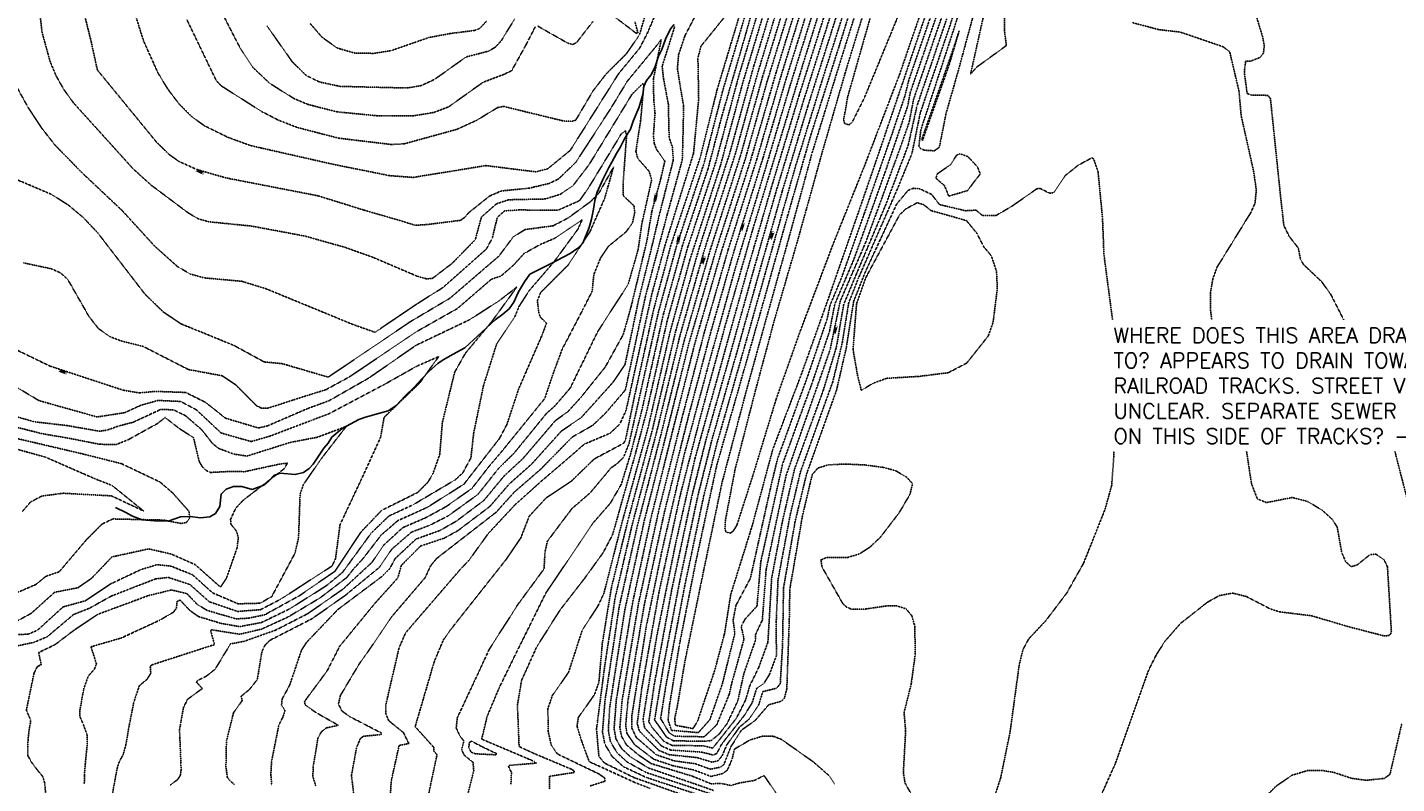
# Model space of a CAD drawing. Header units: feet. Extents: x 2234729 to 2255890, y 588345 to 614924.
# Tile 55 of 88: x 2247199 to 2248104, y 595963 to 596463. Entities that reach past the tile are written whole.
import ezdxf

# ---------------------------------------------------------------- set-up
doc = ezdxf.new("R2010")
doc.units = ezdxf.units.FT
doc.header["$MEASUREMENT"] = 0
doc.linetypes.add('OhDOT_USTN3', pattern=[0.22, 0.165, -0.055])
for name, color, linetype in [('DT_X_Contour_Major', 132, 'OhDOT_USTN3'), ('DT_X_Contour_Minor', 136, 'OhDOT_USTN3'), ('DT_X_Contour_Text', 251, 'Continuous'), ('Waterways', 7, 'Continuous')]:
    doc.layers.add(name, color=color, linetype=linetype)
doc.layers.add('SC_Scratch2_NAR NOTES', color=1, linetype='Continuous', plot=False)
doc.styles.add('L100', font='cceo.shx', dxfattribs={"height": 2})
doc.styles.add('ROMANS', font='ROMANS.shx', dxfattribs={"height": 2.4})
picture_1 = doc.add_image_def('image1.sid', size_in_pixel=(17786, 6468))

msp = doc.modelspace()

# ---------------------------------------------------------------- linework, layer by layer
at = {"layer": 'DT_X_Contour_Major'}
for points in [[(2247793.03, 596515.93), (2247771.36, 596462.53), (2247752.16, 596416.03), (2247744.26, 596400.28), (2247742.16, 596398.57), (2247739.3, 596399.41), (2247738.61, 596401.75), (2247741.28, 596417.01), (2247756.87, 596471.73)], [(2247232.69, 596487.7), (2247241, 596454.43), (2247245.28, 596434.86), (2247284.39, 596387.14), (2247292.64, 596379.06), (2247298.98, 596374.49), (2247310.95, 596369.06), (2247330.03, 596363.54), (2247391.21, 596351.64), (2247421.64, 596342.15), (2247444.78, 596335.45), (2247455.48, 596332.14), (2247463.38, 596332.65), (2247485.42, 596335.44), (2247488.29, 596337.53), (2247490.7, 596340.42), (2247504.7, 596351.56), (2247512.47, 596354.88), (2247530.75, 596356.68), (2247543.79, 596359.76), (2247549.97, 596362.67), (2247561.62, 596373.82), (2247584.34, 596408.84), (2247595.56, 596427.32), (2247614.89, 596450.78), (2247618.02, 596454.93), (2247612.87, 596428.72), (2247613.1, 596414.87), (2247613.94, 596405.98), (2247612.89, 596391.87), (2247613.36, 596386.47), (2247614.85, 596382.47), (2247620.42, 596374.52), (2247617.83, 596363.37), (2247611.83, 596341.3), (2247608.5, 596321.58), (2247598.21, 596278.72), (2247592.96, 596260.02), (2247581.05, 596238.49), (2247565.03, 596218.51), (2247556.53, 596209.16), (2247548.04, 596203), (2247526.59, 596177.94), (2247514.07, 596166.32), (2247500.78, 596150.25), (2247482.52, 596136.53), (2247471.75, 596130.41), (2247455.9, 596124.7), (2247442.14, 596111.87), (2247438.55, 596105.15), (2247433.07, 596099.76), (2247404.25, 596078.15), (2247383.5, 596056.39), (2247380.26, 596051.38), (2247372.4, 596028.13), (2247367.47, 596019.11), (2247367.05, 596015.04), (2247369.32, 596011.38), (2247368.03, 596007.25), (2247365.82, 596002.93)], [(2247487.64, 595945.87), (2247494.1, 595971.59), (2247493.66, 595977.06), (2247487.71, 595982.01), (2247486.1, 595985.46), (2247487.55, 595991.22), (2247484.83, 595994.78), (2247482.52, 595999.75), (2247482.84, 596002.93), (2247483.22, 596006.6), (2247494.73, 596031.16), (2247504.43, 596052.03), (2247523.61, 596081.93), (2247540.55, 596104.99), (2247541.23, 596116.42), (2247542.81, 596123.34), (2247558.97, 596144.84), (2247571.01, 596155.23), (2247584.62, 596171.52), (2247589.41, 596175.1), (2247593.11, 596178.77), (2247596.7, 596187.64), (2247603.2, 596216.58), (2247616.13, 596274.51), (2247628.19, 596318.67), (2247646.4, 596373.3), (2247658.47, 596420.36), (2247677.41, 596484.04)], [(2247698.63, 596487.98), (2247682.09, 596433.75), (2247666.84, 596378.85), (2247646.85, 596316.75), (2247630.59, 596259.9), (2247615.11, 596195.93), (2247598.81, 596134.17), (2247587.55, 596085.78), (2247580.56, 596039.91), (2247575.74, 596002.93)], [(2247718.41, 596486.14), (2247700.46, 596428.5), (2247685.28, 596376.56), (2247666.38, 596315.92), (2247651.12, 596262.8), (2247636.23, 596206.61), (2247620.15, 596142.6), (2247606.78, 596081), (2247596.05, 596018.03), (2247594.65, 596002.93)], [(2247661.68, 596002.93), (2247668.7, 596017.87), (2247672.66, 596035.79), (2247680.47, 596058.23), (2247680.29, 596061.43), (2247684.88, 596071.21), (2247687.39, 596104.6), (2247700.51, 596166.48), (2247711.2, 596197.27), (2247729.67, 596249.9), (2247736.33, 596281.92), (2247753.35, 596321.27), (2247775.52, 596382.01), (2247781.91, 596400.23), (2247784.84, 596415.35), (2247805.07, 596474.57)], [(2247502.45, 596466.97), (2247497.95, 596462.22), (2247494.69, 596460.95), (2247478.75, 596458.95), (2247464.57, 596456.29), (2247439.62, 596447.65), (2247427.97, 596445.8), (2247415.45, 596445.99), (2247403.62, 596449.41), (2247393.74, 596456.55), (2247385.89, 596465.58)], [(2247734.55, 596472.65), (2247714.98, 596410.95), (2247698.06, 596354.79), (2247681.78, 596297.36), (2247667.83, 596247.46), (2247651.28, 596189.35), (2247642.23, 596153.27), (2247630.63, 596098.78), (2247619.97, 596043.22), (2247613.61, 596005.22), (2247615.21, 596002.93)], [(2247201, 596002.93), (2247201.18, 596005.13), (2247198.37, 596011.62), (2247203.42, 596036.08), (2247205.66, 596040.55), (2247208.21, 596041.64), (2247206.48, 596049.73), (2247217.26, 596054.92), (2247230.22, 596064.73), (2247245.48, 596074.95), (2247278.81, 596087.29), (2247294.33, 596091.12), (2247304.54, 596088.64), (2247311.39, 596081.46), (2247317.98, 596077.54), (2247337.11, 596071.97), (2247345.43, 596072.46), (2247355.93, 596074.7), (2247378.92, 596087.34), (2247402.44, 596103.51), (2247419.35, 596129.15), (2247433.23, 596143.73), (2247457.01, 596155.52), (2247463.82, 596162.35), (2247467.1, 596167.93), (2247471.64, 596180.79), (2247473.37, 596201.94), (2247481.5, 596235.06), (2247488.53, 596247.52), (2247505.8, 596268.21), (2247522.53, 596291.23), (2247510.56, 596282.01), (2247491.28, 596269.7), (2247455.91, 596252.82), (2247424.75, 596231.17), (2247398.47, 596216.22), (2247384.17, 596210.98), (2247357.58, 596199.48), (2247351.75, 596198.18), (2247329.98, 596204.64), (2247316.84, 596215.09), (2247303.65, 596221.65), (2247283.55, 596222.35), (2247273.15, 596221.35), (2247262.3, 596223.18), (2247214.06, 596239.03), (2247169.02, 596260.86)], [(2247198.74, 595853.73), (2247205.03, 595872.88), (2247205.71, 595874.95), (2247207.17, 595879.57), (2247209.68, 595890.95), (2247211.08, 595897.15), (2247213.43, 595903.8), (2247214.14, 595917.4), (2247215.5, 595942.26), (2247212.43, 595951.48), (2247211.2, 595955.49), (2247210.44, 595963.82), (2247208.99, 595968.1), (2247205.66, 595972.01), (2247201.52, 595977.59), (2247199.39, 595981.51), (2247199.35, 595986.85), (2247199.47, 595992.35), (2247200.28, 595999.24), (2247201, 596002.93)], [(2247365.82, 596002.93), (2247365.27, 596001.84), (2247360.45, 595977.8), (2247359.99, 595969.16), (2247360.52, 595962.46)], [(2247575.74, 596002.93), (2247575.24, 595999.05), (2247576.84, 595981.08), (2247580.47, 595976.72), (2247599.91, 595967.14), (2247631.76, 595955.84)], [(2247594.65, 596002.93), (2247594.5, 596001.29), (2247595.41, 595996.12), (2247600.5, 595988.8), (2247613.08, 595979.22), (2247625.69, 595974.9), (2247639.7, 595972.07), (2247650.95, 595967.82), (2247658.93, 595969.79), (2247661.84, 595972.12), (2247664.98, 595979.49), (2247666.45, 595985.92), (2247676.68, 595991.9), (2247685.25, 595994.52), (2247692.48, 595994.32), (2247697.7, 595992.19), (2247718.63, 595977.39), (2247729.03, 595968.31), (2247732.71, 595962.8)], [(2247615.21, 596002.93), (2247621.55, 595993.86), (2247626.06, 595991.38), (2247646.36, 595991.06), (2247651.06, 595991.52), (2247656.36, 595995.86), (2247661.68, 596002.93)], [(2247499.2, 595987.66), (2247492.62, 595991.14), (2247491.28, 595990.42), (2247490.78, 595986.84), (2247492.4, 595983.89), (2247495.26, 595982.75), (2247508.64, 595982.14), (2247509.35, 595982.81), (2247499.2, 595987.66)]]:
    msp.add_lwpolyline(points, dxfattribs=at)
at = {"layer": 'DT_X_Contour_Minor'}
for points in [[(2247842.73, 596971.88), (2247829.6, 596950.16), (2247828.38, 596946.62), (2247828.52, 596943.97), (2247858.45, 596900.22), (2247859.51, 596896.6), (2247843.26, 596851.06), (2247829.66, 596802.34), (2247811.94, 596746.34), (2247792.65, 596686.68), (2247776.85, 596631.4), (2247766.18, 596597.41), (2247747.5, 596534.19), (2247730.71, 596473.27), (2247712.08, 596414.46), (2247692.95, 596351.09), (2247678.08, 596298.94), (2247662.6, 596243.28), (2247647.66, 596190.52), (2247638.35, 596153.46), (2247625.04, 596091.53), (2247613.38, 596028.31), (2247609.83, 596003.9), (2247610.41, 596002.93)], [(2247853.69, 596963.97), (2247858.1, 596956.87), (2247876.61, 596938.06), (2247874.19, 596924.82), (2247861.88, 596881.32), (2247845.56, 596832.58), (2247834.35, 596793.83), (2247817.19, 596739.37), (2247800.93, 596687.95), (2247788.34, 596643.8), (2247773.47, 596594.02), (2247755.31, 596531.23), (2247738.4, 596472.01), (2247724.41, 596427.96), (2247706.9, 596371.41), (2247691.05, 596315.6), (2247673.07, 596251.63), (2247654.91, 596188.16), (2247646.11, 596153.09), (2247633.68, 596094.33), (2247621.54, 596030.26), (2247617.6, 596006.09), (2247619.52, 596002.93)], [(2247879.5, 596969.37), (2247883.79, 596959.67), (2247884.97, 596954.41), (2247884.55, 596940.44), (2247879.69, 596916.66), (2247860.35, 596853.43), (2247849.58, 596819.17), (2247836.21, 596776.22), (2247816.43, 596713.59), (2247802.54, 596665.76), (2247784.45, 596602.05), (2247770.56, 596554.16), (2247753.27, 596493.94), (2247736.46, 596440.43), (2247717.62, 596379.49), (2247702.72, 596324.93), (2247686.12, 596265.59), (2247673.66, 596220.37), (2247658.27, 596162.21), (2247646.12, 596104.11), (2247633.74, 596044.16), (2247628.76, 596014.59), (2247626.93, 596005.99), (2247627.28, 596002.93)], [(2247823.69, 596468.47), (2247813.74, 596431.94), (2247806.32, 596406.17), (2247801.89, 596383.74), (2247798.58, 596381.4), (2247792.1, 596381.77), (2247789.5, 596382.86), (2247788.36, 596384.36), (2247789.61, 596395.09), (2247804.16, 596439.41), (2247823.92, 596500.4), (2247843.25, 596558.77), (2247859.02, 596606.38), (2247857.84, 596594.49), (2247844.45, 596541.54), (2247826.58, 596479.63), (2247823.69, 596468.47)], [(2247712.16, 596589.99), (2247700.56, 596551.73), (2247686.77, 596489.08), (2247669.13, 596430.24), (2247654.1, 596373.9), (2247635.65, 596317.9), (2247622.18, 596269.85), (2247608.43, 596209.15), (2247600.51, 596179.44), (2247585.9, 596127.66), (2247579.67, 596115.81), (2247567.22, 596098.54), (2247551.07, 596077.76), (2247535.64, 596053.32), (2247525.68, 596031.25), (2247522.99, 596015), (2247523.47, 596002.93)], [(2247668.8, 596002.93), (2247673.35, 596008.67), (2247678.19, 596016.66), (2247681.14, 596026.07), (2247685.87, 596029.22), (2247689.54, 596035.19), (2247694.15, 596047.62), (2247694.07, 596070.35), (2247695.25, 596097.88), (2247703.35, 596141.12), (2247710.15, 596169.43), (2247731.43, 596228.69), (2247737.79, 596254.85), (2247741.98, 596280.96), (2247748.36, 596297.1), (2247774.43, 596356.83), (2247783.8, 596379.7), (2247789.31, 596406.62), (2247808.45, 596462.79), (2247827.98, 596523.66)], [(2247684.88, 596497.62), (2247674.33, 596460.1), (2247658.29, 596404.97), (2247648.97, 596369.52), (2247631.92, 596318.29), (2247619.16, 596272.18), (2247605.09, 596209.22), (2247597.87, 596181.28), (2247591.56, 596160.76), (2247584.3, 596148.31), (2247573.09, 596135.5), (2247541.66, 596088.87), (2247519.96, 596044.99), (2247510.75, 596026.07), (2247502.91, 596007.43), (2247501.85, 596002.93)], [(2247748.37, 596491.46), (2247735.49, 596450.14), (2247716.88, 596391.64), (2247702.18, 596340.56), (2247684.2, 596276.54), (2247672.07, 596234.08), (2247654.85, 596173.97), (2247640.89, 596109.69), (2247630.02, 596054.74), (2247623.52, 596015.11), (2247622.54, 596005.19), (2247623.27, 596002.93)], [(2247690.72, 596488.72), (2247672.21, 596427.33), (2247657.12, 596371.49), (2247636.89, 596309.12), (2247624.14, 596262.74), (2247609.49, 596199.02), (2247592.17, 596135.97), (2247580.16, 596088.9), (2247576, 596080.1), (2247565.86, 596064.62), (2247556.78, 596036.68), (2247546.02, 596021.23), (2247543.12, 596012.76), (2247543.26, 596002.93)], [(2247562.65, 596002.93), (2247563.24, 596006.81), (2247573.91, 596021.9), (2247576.81, 596029.98), (2247579.14, 596056.2), (2247585.14, 596092.83), (2247596.22, 596137.8), (2247612.2, 596197.07), (2247627.37, 596261.32), (2247643.12, 596317.13), (2247663.42, 596380.16), (2247679.19, 596437.26), (2247694.68, 596488.35)], [(2247579.66, 596002.93), (2247580.86, 596017.93), (2247590.29, 596080.28), (2247602.32, 596133.72), (2247617.51, 596192.4), (2247633.01, 596255), (2247650.58, 596316.37), (2247670.25, 596377.57), (2247684.99, 596430.24), (2247702.59, 596487.61)], [(2247583.33, 596002.93), (2247584, 596013.85), (2247593.99, 596077.99), (2247606.75, 596136.5), (2247621.76, 596195.65), (2247636.39, 596254.33), (2247654.31, 596315.98), (2247673.67, 596376.28), (2247687.89, 596426.73), (2247706.54, 596487.25)], [(2247587.14, 596002.93), (2247588.31, 596018.21), (2247599.2, 596083.14), (2247611.19, 596138.34), (2247625.92, 596197.64), (2247640.45, 596254.8), (2247657.62, 596314.18), (2247677.08, 596374.98), (2247694.66, 596435.52), (2247710.5, 596486.88)], [(2247714.45, 596486.51), (2247697.56, 596432.01), (2247681.15, 596375.67), (2247662.27, 596315.97), (2247646.45, 596261.08), (2247632.15, 596206.32), (2247616.49, 596143.97), (2247602.99, 596082.07), (2247592.18, 596018.12), (2247590.9, 596002.93)], [(2247722.36, 596485.77), (2247703.37, 596424.99), (2247685.93, 596366.26), (2247667, 596303.72), (2247649.79, 596241.8), (2247633.29, 596180.78), (2247618.42, 596116.55), (2247608.33, 596067.75), (2247598.61, 596008.03), (2247598.54, 596002.93)], [(2247726.31, 596485.41), (2247711.78, 596438.82), (2247695.58, 596385.4), (2247678.64, 596329.84), (2247660.44, 596266.28), (2247644.38, 596207.21), (2247630.6, 596153.84), (2247616.46, 596089.19), (2247605.22, 596026.35), (2247602.17, 596002.93)], [(2247648.06, 596002.93), (2247650.14, 596005.26), (2247658.44, 596029.07), (2247666.7, 596062.36), (2247665.56, 596071.07), (2247667.38, 596080.78), (2247676.97, 596098.78), (2247690.81, 596160.86), (2247694.96, 596177.88), (2247714.98, 596232.82), (2247727.67, 596270.14), (2247729.63, 596279.21), (2247737.46, 596298.11), (2247752.28, 596339.93), (2247770.77, 596393.02), (2247779.2, 596417.92), (2247781.63, 596427.94), (2247801.7, 596486.35)], [(2247756.91, 596489.17), (2247740.46, 596435.69), (2247724.95, 596382.17), (2247708.64, 596323.58), (2247692.95, 596269.9), (2247680.32, 596223), (2247666.85, 596170.78), (2247660.48, 596137.25), (2247660.15, 596131.66), (2247660.83, 596129.4), (2247663.7, 596128.64), (2247665.64, 596129.92), (2247668.09, 596134.07), (2247678.84, 596167.44), (2247693.92, 596216.96), (2247709.99, 596262.38), (2247731.59, 596319.56), (2247752.24, 596371.01), (2247775.84, 596432.57), (2247789.49, 596472.4)], [(2247833.89, 596483.08), (2247822.55, 596432.22), (2247826.77, 596436.86), (2247846.19, 596450.93), (2247844.84, 596461.49), (2247844.95, 596469.13)], [(2247190.3, 596474.31), (2247181.58, 596444.72), (2247182.44, 596440.87), (2247199.4, 596410.26), (2247208.25, 596396.74), (2247217.26, 596385.21), (2247235.05, 596366.99), (2247261.74, 596341.83), (2247283.23, 596318.31), (2247298.35, 596304.8), (2247306.92, 596299.86), (2247315.81, 596297.4), (2247340.74, 596295.14), (2247356.68, 596290.24), (2247414.23, 596266.58), (2247428.84, 596261.41), (2247456.44, 596280.12), (2247473.65, 596290.94), (2247502.38, 596316.38), (2247506.31, 596323.55), (2247509.72, 596337.49), (2247514.5, 596341.67), (2247523.91, 596342.31)], [(2247207.17, 596473.44), (2247208.73, 596459.77), (2247214.11, 596440.27), (2247218.02, 596430.96), (2247223.02, 596422.07), (2247229.49, 596413.11), (2247268.93, 596369.49), (2247280.76, 596358.76), (2247305.32, 596340.38), (2247311.94, 596336.47), (2247318.79, 596334.48), (2247346.96, 596331.67), (2247382.35, 596325.06), (2247409.04, 596317.56), (2247427.32, 596311.04), (2247456.91, 596298.42), (2247462.96, 596296.75), (2247466.71, 596296.99), (2247479.75, 596306.93), (2247495.12, 596322.64), (2247499.18, 596337.61), (2247509.11, 596346.35), (2247517.12, 596349.03), (2247541.38, 596349.55), (2247551.43, 596352.7), (2247559.72, 596358.39), (2247570.38, 596372.3), (2247598.77, 596418.82), (2247605.84, 596425.86), (2247606.53, 596424.83), (2247604.43, 596401.51)], [(2247268.09, 596478.58), (2247275.87, 596453.93), (2247285.46, 596432.65), (2247291.95, 596422.02), (2247299.37, 596412.29), (2247307.5, 596404.12), (2247316, 596397.96), (2247331.52, 596390.35), (2247346.41, 596384.88), (2247401.18, 596372.45), (2247438.42, 596364.97), (2247454.01, 596363.79), (2247502.07, 596371.61), (2247535.24, 596367.48), (2247543.04, 596369.54), (2247557.88, 596381.66), (2247589.82, 596432.29), (2247603.78, 596449.26), (2247608.88, 596459.16), (2247613.82, 596470.73)], [(2247323.35, 596481.08), (2247339.66, 596449.33), (2247348.07, 596436.53), (2247359.26, 596425.95), (2247375.45, 596415.81), (2247384.68, 596412), (2247403.76, 596407.12), (2247430.58, 596404.53), (2247454.38, 596404.54), (2247467.68, 596406.74), (2247477.42, 596410.41), (2247500.23, 596426.68), (2247514.16, 596431.95), (2247519.17, 596434.36), (2247528.76, 596451.64), (2247534.75, 596463.38)], [(2247671.48, 596476.57), (2247655.15, 596422.43), (2247643.83, 596377.09), (2247624.45, 596319.06), (2247613.11, 596276.85), (2247600.05, 596217.6), (2247594.45, 596190.4), (2247593.21, 596188.07), (2247573.73, 596177.67), (2247558.67, 596163.05), (2247541.98, 596151.96), (2247530.77, 596139.84), (2247525.2, 596125.45), (2247515.29, 596111), (2247478.57, 596064.56), (2247473.99, 596057.98), (2247468.03, 596043.87), (2247456.02, 596002.93)], [(2247643.43, 596476.1), (2247633.7, 596457.46), (2247629.52, 596444.99), (2247628.71, 596435.55), (2247632.81, 596410.88), (2247632.3, 596385.14), (2247631.96, 596375.37), (2247622.13, 596339.81), (2247607.54, 596284.92), (2247594.31, 596223.24), (2247581.11, 596207.87), (2247572.64, 596199.83), (2247559.18, 596192.16), (2247538.35, 596170.9)], [(2247726.86, 596473.89), (2247709.17, 596417.97), (2247691.84, 596360.52), (2247674.39, 596300.54), (2247657.36, 596239.11), (2247640.47, 596178.51), (2247627.69, 596122.42), (2247615.07, 596060.48), (2247605.97, 596005.64), (2247606.49, 596002.93)], [(2247655.1, 596002.93), (2247663.03, 596022.24), (2247664.81, 596030.13), (2247672.78, 596058.6), (2247670.91, 596067), (2247673.49, 596071.87), (2247681.32, 596080.38), (2247683.85, 596109.83), (2247698.18, 596174.09), (2247718.36, 596229.52), (2247729.34, 596262.31), (2247732.72, 596279.92), (2247745.4, 596309.69), (2247766.55, 596368.72), (2247780.89, 596410.68), (2247782.6, 596419.71), (2247803.39, 596480.46)], [(2248010.21, 596474.38), (2248015.61, 596456.65), (2248016.62, 596450.89), (2248016.17, 596446.13), (2248013.81, 596443.01), (2248007.38, 596440.6), (2248004.36, 596440.55), (2248003.47, 596433.37), (2248005.35, 596419.33), (2248007.95, 596418.22), (2248019.05, 596418.03), (2248020.74, 596415.95), (2248027.43, 596351.38), (2248029.58, 596332.09), (2248033.16, 596324.83), (2248039.18, 596317.09), (2248040.57, 596309.87), (2248042.63, 596306.19), (2248054.57, 596294.92), (2248060.68, 596286.42), (2248082.04, 596244.4), (2248091.47, 596231), (2248095.44, 596226.07), (2248098.25, 596220.48), (2248100.16, 596204.5), (2248101.9, 596186.95), (2248112.44, 596146.22)], [(2247304.49, 596468.03), (2247323.83, 596427.9), (2247327.12, 596424.35), (2247353.86, 596407.39), (2247364.91, 596401.69), (2247377.8, 596396.71), (2247404.86, 596389.72), (2247439.45, 596385.58), (2247448.07, 596386.01), (2247482.9, 596395.56), (2247496.04, 596401.59), (2247509.95, 596410), (2247513.74, 596410.76), (2247553.37, 596401.12), (2247558.91, 596400.84), (2247561.5, 596401.62), (2247572.88, 596420.9), (2247581.73, 596432.32), (2247594.85, 596445.36), (2247603.5, 596457.72), (2247606.91, 596469.2)], [(2247357.38, 596464.02), (2247374.22, 596440.1), (2247383.43, 596431.15), (2247391.97, 596426.93), (2247405.52, 596423.99), (2247449.79, 596422.91), (2247459.43, 596424.5), (2247468.28, 596428.64), (2247489.03, 596443.43), (2247503.76, 596447.23), (2247508.39, 596449.9), (2247512.28, 596454.15), (2247521.31, 596468.78)], [(2247661.7, 596472.04), (2247644.31, 596450.57), (2247642.29, 596442.75), (2247642.79, 596415.63), (2247639.39, 596379.68), (2247620.65, 596319.23), (2247611.96, 596287.32), (2247598.58, 596227), (2247594.81, 596209.89), (2247590.68, 596200.76), (2247584.18, 596194.66), (2247567.18, 596187.48), (2247553.79, 596175.79), (2247539.45, 596163.59), (2247521.5, 596147.51), (2247503.79, 596128.51), (2247490.95, 596110.73), (2247485.23, 596104.69), (2247456.72, 596071.66), (2247448.96, 596062.61), (2247444.69, 596052.68), (2247436.05, 596015.53), (2247436.03, 596009.13), (2247437.88, 596004.71), (2247440.06, 596002.93)], [(2247536.45, 596463.8), (2247556.26, 596452.53), (2247559.55, 596451.71), (2247562.03, 596452.9), (2247572.81, 596466.8)], [(2247586.92, 596470.17), (2247601.43, 596459.13), (2247602.57, 596459.41), (2247600.66, 596466.51)], [(2247627.28, 596002.93), (2247627.37, 596002.1), (2247627.79, 596001.54), (2247639.11, 595999.49), (2247641.14, 596002.93), (2247642.12, 596004.58), (2247653.47, 596038.2), (2247659.86, 596062.15), (2247663.96, 596088.05), (2247678.31, 596134.03), (2247691.77, 596184.02), (2247710.7, 596233.77), (2247729.51, 596286.53), (2247745.95, 596333.78), (2247758.07, 596368.78), (2247777.7, 596426.56), (2247792.05, 596469.01)], [(2247665.08, 596002.93), (2247667.71, 596006.26), (2247673.81, 596018.37), (2247676.57, 596027.76), (2247682.57, 596040.05), (2247688.56, 596056.53), (2247691.03, 596098.83), (2247698.17, 596136.56), (2247706.16, 596170.98), (2247725.12, 596222.92), (2247733.87, 596251.77), (2247738.66, 596279.88), (2247746.81, 596299.37), (2247766.66, 596346.23), (2247781.36, 596385.27), (2247787.08, 596410.99), (2247806.76, 596468.68)], [(2247929.24, 596466.21), (2247946.85, 596461.51), (2247960.99, 596459.9), (2247989.33, 596450.22), (2247993.79, 596446.9), (2247998.91, 596425.33)], [(2247626.93, 596463.45), (2247618.68, 596437.36), (2247619.52, 596429.25), (2247622.75, 596412.23), (2247623.27, 596390.1), (2247625.42, 596383.81), (2247626.02, 596375.24), (2247621.58, 596357.98), (2247616.92, 596339.65), (2247611.61, 596317.14), (2247603.09, 596282.81), (2247594.1, 596240.09), (2247586.08, 596228.27)], [(2247814.99, 596460.72), (2247811.93, 596451.25), (2247790.26, 596388.86), (2247790.79, 596388.28), (2247808.29, 596437.92), (2247814.99, 596460.72)], [(2247998.91, 596425.33), (2247999.97, 596420.87), (2248001.39, 596404.66), (2248009.67, 596367.67), (2248011.41, 596355.39), (2248010.52, 596346.62), (2248007.67, 596340.41), (2247998.91, 596326.23)], [(2247604.43, 596401.51), (2247601.29, 596380.94), (2247602.55, 596376.3), (2247610.04, 596367.83), (2247611.71, 596362.22), (2247605.31, 596333.61), (2247602.7, 596315.74), (2247596.18, 596293.1), (2247576.03, 596261.85), (2247557.88, 596224.58), (2247547.83, 596212.84), (2247542.25, 596207.86), (2247520.71, 596181.47), (2247510.62, 596171.56), (2247496.84, 596154.24), (2247477.15, 596140.03), (2247464.97, 596133.85), (2247452.9, 596129.29), (2247439.94, 596118.07), (2247431.64, 596105.98), (2247409.45, 596087.72), (2247387.26, 596072.11), (2247359.31, 596057.78), (2247356.12, 596054.59), (2247354.04, 596050.26), (2247351.06, 596031.95), (2247345.93, 596025.4), (2247340.35, 596020.83), (2247341.04, 596018), (2247335.29, 596009.91), (2247333.56, 596002.93)], [(2247523.91, 596342.31), (2247549.61, 596342.04), (2247563.98, 596348.41), (2247569.35, 596355.95), (2247591.71, 596392.67), (2247594.4, 596394.61), (2247595.11, 596391.11), (2247592.86, 596360.39), (2247592.97, 596351.71), (2247600.01, 596345.01), (2247600.56, 596340.86), (2247598.99, 596333.58), (2247594.79, 596327.78), (2247583.16, 596318.3), (2247577.92, 596310.5), (2247573.49, 596299.7), (2247572.38, 596288.53), (2247566.56, 596277.08), (2247552.45, 596250.04), (2247546.03, 596232.51), (2247541.11, 596217.75), (2247512.72, 596182.78), (2247504.13, 596172.69), (2247492.91, 596158.23), (2247475.68, 596146.08), (2247462.16, 596138.76), (2247447.17, 596132.3), (2247434.63, 596120.78), (2247426.97, 596109.46), (2247407.7, 596091.67), (2247384.24, 596075.35), (2247363.04, 596064.47), (2247342.65, 596057.26), (2247333.25, 596055.38), (2247323.25, 596038.84), (2247317.23, 596034.03), (2247311.53, 596031.24), (2247310.79, 596030.12), (2247314.7, 596025.97), (2247304.95, 596018.83), (2247302.18, 596013.31), (2247300.36, 596002.93)], [(2247672.79, 596002.93), (2247675.87, 596005.44), (2247682.38, 596014.92), (2247685.23, 596023.89), (2247694.23, 596026.14), (2247696.72, 596029.08), (2247698.25, 596054.71), (2247698.88, 596092.45), (2247706.49, 596136.18), (2247714.14, 596167.87), (2247733.91, 596223.11), (2247740.33, 596251.02), (2247745.29, 596282.02), (2247752.78, 596300.98), (2247773.77, 596346.32), (2247781.23, 596355.24), (2247784.61, 596356.6), (2247788.85, 596356.27), (2247796.77, 596352.58), (2247801.93, 596345.87), (2247819.18, 596341.77), (2247826.12, 596342.18), (2247830.34, 596338.63), (2247839.25, 596338.55), (2247849.66, 596344.63), (2247866.27, 596356.24), (2247868.31, 596356.61), (2247874.93, 596353.3), (2247877.52, 596353.79), (2247885.12, 596365.05), (2247893.76, 596371.89), (2247902.68, 596376.72), (2247903.94, 596375.95), (2247906.8, 596367.48), (2247909.74, 596336.78), (2247910.68, 596312.72), (2247917.07, 596264.45), (2247918.46, 596238.58), (2247917.21, 596179.33), (2247915.8, 596160.22), (2247911.41, 596144.37), (2247897.23, 596108.82), (2247886.16, 596089.14), (2247872.15, 596070.65), (2247861.01, 596058.82), (2247857.24, 596051.87), (2247854.72, 596041.9), (2247849.42, 596002.93)], [(2247824.4, 596360.3), (2247828.96, 596366.05), (2247827.08, 596370.79), (2247820.73, 596377.6), (2247815.31, 596379.44), (2247813.31, 596378.42), (2247809.33, 596372.27), (2247800.52, 596366.15), (2247799.65, 596363.21), (2247805.29, 596358.37), (2247808.11, 596351.4), (2247820.6, 596355.11), (2247824.4, 596360.3)], [(2247178.03, 596368.28), (2247214.66, 596352.72), (2247225.88, 596345.71), (2247235.98, 596337.26), (2247245.35, 596327.39), (2247276.73, 596286.67), (2247288.67, 596275.04), (2247300.63, 596266.97), (2247314.88, 596261.21)], [(2247314.88, 596261.21), (2247335.91, 596252.56), (2247355.49, 596241.85), (2247367.53, 596240.68), (2247397.89, 596231.78), (2247452.34, 596268.51), (2247478.49, 596284.03), (2247502.83, 596305), (2247510.65, 596311.68), (2247520.28, 596324.57), (2247528.08, 596329.33), (2247546.57, 596331.82), (2247556.47, 596336.98), (2247571.33, 596347.81), (2247576.96, 596353.63), (2247586.54, 596370.69), (2247580.65, 596349.99), (2247570.97, 596328.02), (2247556.6, 596305.99), (2247538.37, 596287.76), (2247536.18, 596282.34), (2247537.15, 596273.95), (2247538.2, 596271.34), (2247542.23, 596267.43), (2247539.29, 596259.6), (2247523.82, 596224.05), (2247516.01, 596200.47), (2247511.07, 596191.19), (2247487.61, 596160.99), (2247463.21, 596145.62), (2247443.81, 596136.85), (2247432.87, 596127.36), (2247420.71, 596111.57), (2247415.14, 596105.56), (2247410.1, 596099.28), (2247392.45, 596085.8), (2247371.43, 596073.29), (2247353.96, 596065.26), (2247339.5, 596061.86), (2247320.88, 596064.75), (2247320.17, 596064.29), (2247322.77, 596055), (2247281.42, 596041.62), (2247280.25, 596040.58), (2247280.61, 596036.1), (2247278.33, 596032.26), (2247273.03, 596027.73), (2247269.43, 596017.02), (2247266.6, 596002.93)], [(2247754.65, 596300.16), (2247753.08, 596297.06), (2247747.15, 596280.27), (2247744.81, 596250.05), (2247747.95, 596232.3), (2247750.29, 596223.14), (2247758.56, 596227.93), (2247767.11, 596231.01), (2247788.12, 596232.24), (2247807.7, 596234.68), (2247819.99, 596241.07), (2247834.23, 596259.03), (2247837.41, 596268.04), (2247840.19, 596290.16), (2247839.69, 596301.64), (2247836.18, 596312.14), (2247831.34, 596317.76), (2247826.51, 596327.13), (2247819.78, 596335.27), (2247796.45, 596341.86), (2247791.58, 596345.74), (2247787.25, 596347.05), (2247779.95, 596343.13), (2247775.65, 596339.17), (2247754.65, 596300.16)], [(2247196.55, 596307.3), (2247214.79, 596303.43), (2247220.91, 596300.71), (2247225.72, 596296.39), (2247239.74, 596271.88), (2247246.06, 596263.81), (2247253.59, 596258.54), (2247261.27, 596255.63), (2247275.68, 596252.03), (2247305.48, 596236.8), (2247327.85, 596232.66), (2247336.66, 596226.8), (2247350.56, 596212.83), (2247353.83, 596211.29), (2247358.26, 596211.33), (2247384.29, 596219.74), (2247396.33, 596223.46), (2247411.77, 596231.87), (2247456.2, 596261.81), (2247483.32, 596277.15), (2247505.83, 596296.56), (2247511.97, 596298.49), (2247520.68, 596306.08), (2247527.3, 596313.47), (2247538.02, 596319.42), (2247547.89, 596323.67), (2247565.83, 596335.83), (2247562.94, 596329.56), (2247547.24, 596308.11), (2247530.5, 596288.66), (2247524, 596278.38), (2247521.26, 596271.7), (2247509.23, 596253.72), (2247500.51, 596226.01), (2247494.05, 596194.77), (2247492.24, 596178.46), (2247486.85, 596168.5), (2247481.94, 596163.93), (2247453.94, 596147.36), (2247438.06, 596140.01), (2247426.5, 596128.91), (2247407.37, 596102.73), (2247396.57, 596093.81), (2247372.11, 596078.42), (2247353.67, 596069.52), (2247339.35, 596066.88), (2247327.24, 596068.94), (2247312.07, 596073.54), (2247306.38, 596077.59), (2247300.05, 596084.34), (2247298.08, 596083.68), (2247297.49, 596078.94), (2247295.59, 596076.4), (2247286.51, 596071.1), (2247261.21, 596059.38), (2247241.07, 596053.52), (2247244.67, 596042.34), (2247243.37, 596038.74), (2247239.27, 596034.19), (2247236.33, 596025.9), (2247233.76, 596011.77), (2247233.77, 596007.24), (2247235.71, 596002.93)], [(2247998.91, 596326.23), (2247985.44, 596304.43), (2247982.67, 596296.85), (2247981.16, 596287.6), (2247981.09, 596276.78), (2247982.52, 596264.69), (2247988.97, 596239.24), (2247998.91, 596209.54)], [(2247187.82, 596227.55), (2247206.72, 596216.25), (2247245.06, 596205.47), (2247263.27, 596208.27), (2247274.12, 596213.2), (2247285.31, 596216.37), (2247300.39, 596215.69), (2247310.71, 596210.21), (2247327.17, 596194.82), (2247346.93, 596189.22), (2247359.1, 596192.68), (2247386.47, 596203.07), (2247398.37, 596207.55), (2247435.01, 596226.96), (2247456.17, 596238.87), (2247470.93, 596245.39), (2247458.49, 596228.06), (2247434.83, 596205.19), (2247432.55, 596192.05), (2247419.96, 596164.55), (2247405.7, 596134.23), (2247402.71, 596111.61), (2247400.45, 596106.97), (2247366.48, 596084.98), (2247353.09, 596078.05)], [(2247586.08, 596228.27), (2247565.18, 596205.08), (2247552.06, 596196.14), (2247532.47, 596174.42), (2247517.52, 596161.08), (2247504.71, 596146.26), (2247483.54, 596130.24), (2247474.6, 596125.35), (2247458.9, 596120.11), (2247446.2, 596107.28), (2247443.98, 596099.15), (2247428.7, 596082.17), (2247405.45, 596053.83), (2247397.21, 596037.65), (2247382.32, 596017.54), (2247382.43, 596015.32), (2247389.62, 596010.15), (2247402.34, 596002.93)], [(2247183.55, 596208.01), (2247203.64, 596202.24), (2247225.1, 596199.8), (2247246.83, 596196.01), (2247251.7, 596196.77), (2247259.38, 596199.49), (2247268.93, 596201.95), (2247287.08, 596210.38), (2247295.53, 596210.21), (2247303.44, 596206.37), (2247314.17, 596197.12), (2247321.35, 596187.98), (2247325.33, 596184.74), (2247335.44, 596180.9), (2247344.13, 596179.59), (2247372.71, 596188.6), (2247390.64, 596192.02), (2247409.89, 596199.25), (2247393.93, 596178.67), (2247381.5, 596160.84), (2247379.31, 596154.3), (2247378.29, 596125.68), (2247375.87, 596115.27), (2247360.55, 596086.71), (2247352.79, 596082.31), (2247338.31, 596081.93), (2247321.42, 596089.22), (2247308.13, 596101.19), (2247293.82, 596106.88), (2247284.69, 596107.8), (2247274.09, 596104.55), (2247254.44, 596095.29), (2247237.37, 596083.97), (2247222.63, 596079.89), (2247205.6, 596064.37), (2247199.65, 596061.91), (2247183.24, 596061.09)], [(2247184.28, 596200.6), (2247208.66, 596194.41), (2247227.73, 596191.15), (2247246.66, 596187.41), (2247257.57, 596187.15), (2247265.63, 596190.38), (2247285.21, 596201.23), (2247290.1, 596205.09), (2247299.6, 596197.68), (2247308.84, 596191.82), (2247312.62, 596176.03), (2247314.69, 596172.53), (2247317.24, 596170.07), (2247319.99, 596168.76), (2247332.65, 596169.42), (2247342.46, 596169.27), (2247365.73, 596174.29), (2247370.91, 596174.89), (2247368.9, 596171.33), (2247341.57, 596150.3), (2247336.72, 596145.04), (2247333.39, 596137.87), (2247333.47, 596134.72), (2247337.31, 596129.86), (2247338.49, 596125.67), (2247337.65, 596118.98), (2247330.63, 596098.79), (2247326.72, 596092.92), (2247309.89, 596107.86), (2247294.16, 596114.84), (2247279.18, 596118.24), (2247254.96, 596112.93), (2247241.53, 596098.88), (2247232.54, 596092.58), (2247217.05, 596089.56), (2247201.56, 596075.63), (2247192.18, 596070.53)], [(2247998.91, 596209.54), (2248002.48, 596198.88), (2248008.24, 596161.32), (2248012.07, 596151.3), (2248018.03, 596148.86), (2248035.21, 596152.22), (2248045.34, 596149.57), (2248054.74, 596143.96), (2248061.65, 596137.73), (2248064.91, 596132.62), (2248067.84, 596115.95), (2248070.53, 596109.74), (2248074.05, 596106.47), (2248078.09, 596107.68), (2248086.57, 596114.43), (2248090.41, 596114.79), (2248096.01, 596110.87), (2248098.1, 596106.38), (2248100.68, 596063.84), (2248100.33, 596062.17), (2248099.05, 596060.97), (2248096.03, 596060.7), (2248072.69, 596066.72), (2248047.85, 596074.05), (2248026.68, 596076.64), (2248020.88, 596078.45), (2248004.67, 596086.81), (2247998.91, 596088.21)], [(2247170.87, 596190.03), (2247211.08, 596178.84), (2247243.95, 596164.48), (2247255.08, 596160.13), (2247275.91, 596143.28), (2247254.58, 596153.3), (2247222.77, 596155.01), (2247208.58, 596153.18), (2247201.11, 596149.23), (2247195.89, 596143.15)], [(2247191.09, 596191.46), (2247237.21, 596180.63), (2247261.23, 596174.58)], [(2247261.23, 596174.58), (2247286.74, 596162.43), (2247295.08, 596155.21), (2247305.87, 596143.06), (2247306.32, 596138.57), (2247304.15, 596135.72), (2247300.78, 596135.04), (2247289.01, 596137.29), (2247255.53, 596138.04), (2247248.41, 596134.68), (2247237.92, 596124.15), (2247220.09, 596103.11), (2247211.35, 596100.17), (2247204.61, 596094.68), (2247190.79, 596088.72)], [(2247538.35, 596170.9), (2247520.97, 596155.84), (2247508.82, 596142.4), (2247469.66, 596111.99), (2247465.7, 596107.24), (2247461.97, 596099.24), (2247440.01, 596073.58), (2247427.71, 596055.42), (2247418.1, 596041.7), (2247405.95, 596021.35), (2247404.66, 596015.68), (2247406.97, 596011.1), (2247412.04, 596007.4), (2247420.68, 596002.93)], [(2247677.43, 596002.93), (2247680.2, 596004.91), (2247689.07, 596015.18), (2247697.47, 596017.58), (2247699.44, 596019.46), (2247701.05, 596025.79), (2247702.7, 596071.5), (2247703.05, 596091.69), (2247711.35, 596139.92), (2247717.89, 596167.37), (2247721.51, 596171.64), (2247728.46, 596173.78), (2247739.76, 596174.35), (2247753.02, 596173.69), (2247764.98, 596172.09), (2247773.12, 596169.86), (2247780.42, 596165.48), (2247784.16, 596161.34), (2247782.45, 596154.3), (2247775.31, 596142.08), (2247762.74, 596125.76), (2247755.92, 596119.33), (2247748.88, 596114.88), (2247741.4, 596112.61), (2247727.07, 596112.48), (2247723.58, 596110.9), (2247724.33, 596106.25), (2247738.12, 596081.96), (2247740.59, 596079.78), (2247743.87, 596078.33), (2247753.21, 596078.51), (2247766.67, 596080.5), (2247773.87, 596080.55), (2247779.85, 596078.65), (2247783.71, 596074.03), (2247785.68, 596067.03), (2247785.92, 596048.35), (2247783.26, 596028.78), (2247778.56, 596009.99), (2247779.17, 596002.93)], [(2247353.09, 596078.05), (2247338.07, 596076.88), (2247319.37, 596083.24), (2247306.52, 596094.68), (2247292.29, 596099.37), (2247283.71, 596098.4), (2247254.38, 596087), (2247240.18, 596079.06), (2247229.68, 596074.94), (2247212.05, 596060.11), (2247203.22, 596056.42), (2247187.73, 596053.13)], [(2247998.91, 596088.21), (2247995.58, 596089.02), (2247986.91, 596087.33), (2247979.01, 596082.92), (2247961.31, 596068.98), (2247950.94, 596057.09), (2247945.45, 596048.5), (2247940.24, 596038.13), (2247927.69, 596002.93)], [(2247235.71, 596002.93), (2247238.45, 595995.62), (2247238.68, 595990.1), (2247237.33, 595976.21), (2247236.69, 595968.48), (2247236.68, 595962.9)], [(2247266.6, 596002.93), (2247264.08, 595988.49), (2247262.29, 595982.17), (2247259.76, 595977.5), (2247258.43, 595973.53), (2247255, 595954.87)], [(2247300.36, 596002.93), (2247299.62, 595998.74), (2247299.81, 595993.64), (2247300.56, 595976.09), (2247300.63, 595971.95), (2247300.18, 595968.68), (2247298.42, 595965.8), (2247293.4, 595962.05)], [(2247333.56, 596002.93), (2247330.72, 595991.51), (2247330.54, 595988.14), (2247330.29, 595974.33), (2247331.23, 595967.13), (2247333.02, 595964.92), (2247335.9, 595962.49)], [(2247402.34, 596002.93), (2247404.61, 596001.64), (2247396.76, 595999.96), (2247393.55, 595997.49), (2247391.17, 595993.36), (2247388.01, 595974.75), (2247387.72, 595967.9), (2247389.64, 595961.63)], [(2247420.68, 596002.93), (2247433.12, 595996.5), (2247432.83, 595995.53), (2247421.17, 595994.37), (2247419.15, 595992.87), (2247416.6, 595986.77), (2247413.26, 595968.45), (2247414.79, 595956.02)], [(2247438.89, 595953.55), (2247439.53, 595964.61), (2247444.75, 595988.25), (2247451.18, 595989.6), (2247447.58, 595996.82), (2247440.06, 596002.93)], [(2247463.29, 595951.53), (2247469.82, 595982.16), (2247467.77, 595984.57), (2247467.64, 595987.08), (2247455.38, 596000.74), (2247456.02, 596002.93)], [(2247501.85, 596002.93), (2247499.37, 595992.47), (2247534.23, 595977.7), (2247535.58, 595976.62), (2247517.81, 595975.16), (2247517.06, 595974.34), (2247519.03, 595970.54), (2247518.69, 595962.77)], [(2247523.47, 596002.93), (2247524.08, 595987.6), (2247533.67, 595983.11), (2247558.76, 595972.57), (2247560.57, 595971.3), (2247560.5, 595970.41), (2247544.28, 595967.97), (2247544.25, 595959.37)], [(2247543.26, 596002.93), (2247543.33, 595997.5), (2247545.31, 595988.54), (2247549.41, 595982.68), (2247576.85, 595969.47), (2247580.77, 595966.66), (2247580.81, 595964.62), (2247571.09, 595961.6)], [(2247610.64, 595959.92), (2247601.09, 595963.64), (2247570.46, 595977.58), (2247565.43, 595991.08), (2247562.37, 596001.08), (2247562.65, 596002.93)], [(2247662.17, 595949.28), (2247608.18, 595967.14), (2247593.11, 595974.21), (2247585.51, 595981.07), (2247580.73, 595989.28), (2247579.21, 595997.32), (2247579.66, 596002.93)], [(2247655.68, 595954.74), (2247608.01, 595970.44), (2247595.49, 595977.39), (2247588.72, 595983.57), (2247584.4, 595990.99), (2247583.06, 595998.59), (2247583.33, 596002.93)], [(2247652.6, 595958.51), (2247639.58, 595963.12), (2247609.7, 595973.36), (2247597.99, 595980.55), (2247591.93, 595986.08), (2247588.07, 595992.7), (2247586.87, 595999.49), (2247587.14, 596002.93)], [(2247590.9, 596002.93), (2247590.68, 596000.39), (2247591.74, 595994.41), (2247595.14, 595988.58), (2247603.29, 595981.84), (2247611.39, 595976.29), (2247638.69, 595967.96), (2247651.03, 595962.92), (2247657.52, 595963.24), (2247664.09, 595961.85), (2247669.86, 595963.5), (2247679.72, 595965.21), (2247686.03, 595968.42), (2247700.32, 595947.59)], [(2247598.54, 596002.93), (2247598.51, 595999.95), (2247601.56, 595993.58), (2247614.78, 595982.14), (2247626.54, 595978.14), (2247640.7, 595976.17), (2247650.44, 595972.62), (2247657.22, 595973.97), (2247659.5, 595975.79), (2247663.93, 595987.23), (2247671, 595998.34), (2247677.43, 596002.93)], [(2247602.17, 596002.93), (2247603.58, 595997.79), (2247616.47, 595985.07), (2247623.33, 595982.18), (2247641.71, 595980.29), (2247651.62, 595977.28), (2247655.51, 595978.15), (2247658.29, 595981.44), (2247661.28, 595988.55), (2247669.92, 596000.58), (2247672.79, 596002.93)], [(2247606.49, 596002.93), (2247607.06, 595999.91), (2247618.16, 595988), (2247624.32, 595985.25), (2247644.61, 595983.91), (2247652.5, 595981.96), (2247654.83, 595983.12), (2247658.08, 595989.35), (2247668.8, 596002.93)], [(2247610.41, 596002.93), (2247611.99, 596000.23), (2247619.85, 595990.93), (2247625.31, 595988.33), (2247645.88, 595988.08), (2247652.09, 595986.51), (2247665.08, 596002.93)], [(2247619.52, 596002.93), (2247623.24, 595996.78), (2247626.74, 595994.43), (2247646.47, 595994.03), (2247654.71, 596001.98), (2247655.1, 596002.93)], [(2247623.27, 596002.93), (2247624.77, 595998.31), (2247642.59, 595996.78), (2247648.06, 596002.93)], [(2247779.17, 596002.93), (2247779.6, 595998.07), (2247778.07, 595970.19), (2247779.27, 595963.3), (2247784.12, 595954.71)], [(2247849.42, 596002.93), (2247848.68, 595997.43), (2247842.42, 595966.93), (2247836.34, 595948.15)], [(2247927.69, 596002.93), (2247918.14, 595976.12), (2247900.35, 595936.58)], [(2248107.63, 596002.93), (2248099.78, 595969.29), (2248096.15, 595966.51), (2248083.84, 595965.28), (2248074.36, 595966.6), (2248062.75, 595970.42), (2248055, 595971.83), (2248045.44, 595971.77), (2248034.98, 595968.62), (2248024.54, 595961.46), (2247998.91, 595935.91)]]:
    msp.add_lwpolyline(points, dxfattribs=at)
at = {"layer": 'Waterways'}
msp.add_lwpolyline([(2247626.52, 596464.89), (2247624.13, 596462.07), (2247620.88, 596455.13), (2247618.49, 596448.4), (2247616.32, 596443.84), (2247613.72, 596436.46), (2247611.11, 596431.47), (2247608.29, 596427.78), (2247606.55, 596423.88), (2247605.9, 596418.67), (2247603.3, 596409.77), (2247599.39, 596401.09), (2247597.66, 596395.67), (2247593.97, 596389.81), (2247590.93, 596383.51), (2247588.54, 596379.61), (2247585.29, 596373.96), (2247583.33, 596370.27), (2247579.43, 596362.46), (2247575.74, 596354), (2247574.22, 596348.57), (2247573.35, 596342.71), (2247571.83, 596336.2), (2247570.31, 596330.78), (2247566.19, 596320.36), (2247562.93, 596317.11), (2247557.73, 596313.42), (2247544.92, 596306.69), (2247537.76, 596303.22), (2247531.25, 596299.75), (2247527.56, 596294.75), (2247523.65, 596288.24), (2247520.62, 596281.3), (2247517.58, 596276.96), (2247513.24, 596273.49), (2247508.25, 596269.58), (2247488.28, 596251.13), (2247480.47, 596247.01), (2247473.96, 596243.32), (2247470.27, 596240.72), (2247464.63, 596235.73), (2247459.85, 596230.74), (2247454.64, 596225.09), (2247448.57, 596219.23), (2247442.71, 596212.94), (2247437.5, 596209.47), (2247428.82, 596207.08), (2247421.88, 596205.13), (2247418.19, 596203.83), (2247407.12, 596197.75), (2247400.39, 596192.11), (2247397.79, 596188.2), (2247394.97, 596184.73), (2247387.98, 596174.22), (2247385.37, 596171.36), (2247381.47, 596168.76), (2247376, 596167.45), (2247366.1, 596168.23), (2247361.94, 596166.67), (2247358.81, 596163.55), (2247355.43, 596160.42), (2247347.61, 596157.56), (2247340.84, 596159.38), (2247335.37, 596159.38), (2247330.43, 596157.82), (2247327.04, 596154.43), (2247326.26, 596146.36), (2247323.39, 596141.67), (2247319.75, 596139.33), (2247313.5, 596138.81), (2247306.73, 596139.59), (2247300.22, 596139.33), (2247292.14, 596136.46), (2247283.03, 596136.72), (2247274.96, 596137.51), (2247268.45, 596139.85), (2247264.02, 596142.19), (2247257.25, 596145.58)], dxfattribs=at)

# ---------------------------------------------------------------- texts
at = {"layer": 'DT_X_Contour_Text', "linetype": 'Continuous', "lineweight": -3, "char_height": 2, "width": 3.8236, "attachment_point": 5, "style": 'L100', "bg_fill": 1, "box_fill_scale": 1, "bg_fill_color": 9, "bg_fill_transparency": 0}
for s, insert, rotation in [('1080', (2247313.11, 596367.62, 680), 335.42392), ('1080', (2247614.22, 596350.29, 680), 77.27642), ('1110', (2247671.54, 596331.14, 680), 71.75371), ('1120', (2247691.1, 596325.37, 680), 69.60426), ('1090', (2247629.42, 596322.77, 680), 77.96083), ('1100', (2247645.83, 596308.95, 680), 70.72973), ('1120', (2247733.01, 596262.94, 680), 74.73345), ('1070', (2247222.44, 596235.38, 680), 338.89448)]:
    msp.add_mtext(s, dxfattribs=dict(at, insert=insert, rotation=rotation))

# ---------------------------------------------------------------- pictures from other files: only their frames are drawn
image = msp.add_image(picture_1, insert=(2243173.45, 594670.71), size_in_units=(8711.37, 3167.95), dxfattribs=dict(fade=50))
image.dxf.flags = 7

# ---------------------------------------------------------------- next in the draw order: texts
at = {"layer": 'SC_Scratch2_NAR NOTES', "color": 2, "insert": (2247917.07, 596264.45), "char_height": 10, "attachment_point": 1, "style": 'ROMANS', "bg_fill": 3, "box_fill_scale": 1.5, "bg_fill_color": 256, "bg_fill_transparency": 0}
msp.add_mtext_dynamic_manual_height_columns('WHERE DOES THIS AREA DRAIN TO? APPEARS TO DRAIN TOWARD RAILROAD TRACKS. STREET VIEW UNCLEAR. SEPARATE SEWER SYTEM ON THIS SIDE OF TRACKS? -NAR', width=256.34, gutter_width=12, heights=[0], dxfattribs=at)

doc.saveas('drawing.dxf')
